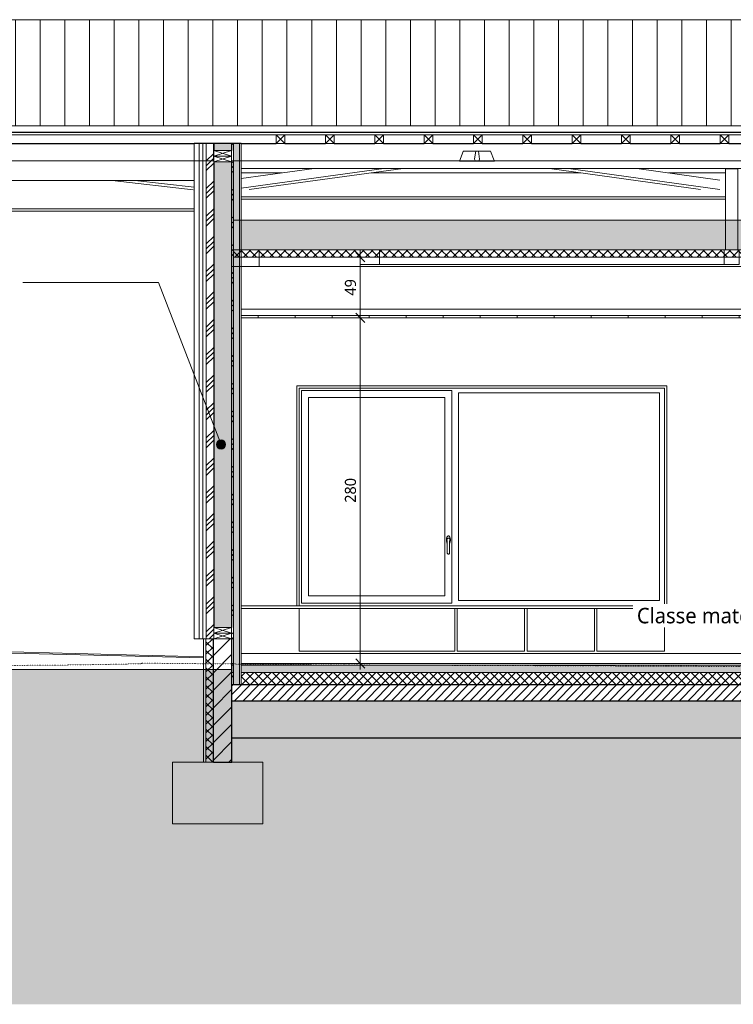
# Model space of a CAD drawing. Header units: millimetres. Extents: x -14541 to 215560, y -3285 to 6136.
# Tile 13 of 50: x 58708 to 64493, y -2762 to 5216. Entities that reach past the tile are written whole.
import ezdxf

# ---------------------------------------------------------------- set-up
doc = ezdxf.new("R2010")
doc.units = ezdxf.units.MM
doc.linetypes.add('A-pointilles', pattern=[0.53, 0, -0.53])
for name, color, linetype, lineweight in [('A-ANNO-DIMS', 211, 'Continuous', 9), ('A-ANNO-DIMS-50', 211, 'Continuous', 9), ('A-AREA-IDEN', 2, 'Continuous', 9), ('A-CLNG', 13, 'Continuous', 13), ('A-CLNG-FNSH', 13, 'Continuous', 13), ('A-CLNG-PATT', 13, 'Continuous', 13), ('A-DETL-GENF', 92, 'Continuous', 13), ('A-FLOR', 192, 'Continuous', 13), ('A-FLOR-FNSH', 192, 'Continuous', 13), ('A-FLOR-MCUT', 51, 'Continuous', 13), ('A-FLOR-PATT', 8, 'Continuous', 13), ('A-GLAZ', 151, 'Continuous', 13), ('A-ROOF', 132, 'Continuous', 13), ('A-ROOF-FNSH', 132, 'Continuous', 13), ('A-ROOF-PATT', 132, 'Continuous', 13), ('A-WALL', 113, 'Continuous', 13), ('A-WALL-FNSH', 113, 'Continuous', 13), ('A-WALL-PATT', 111, 'Continuous', 13), ('C-TOPO-FNSH', 192, 'A-pointilles', 13), ('C-TOPO-MCUT', 51, 'Continuous', 25), ('C-TOPO-PATT', 8, 'Continuous', 100), ('C-TOPO-SDVS', 7, 'Continuous', 13), ('G-ANNO-TEXT', 231, 'Continuous', 9), ('I-WALL', 2, 'Continuous', 13), ('S-BEAM', 12, 'Continuous', 13), ('S-FNDN', 32, 'Continuous', 13)]:
    doc.layers.add(name, color=color, linetype=linetype, lineweight=lineweight)
doc.styles.add('Trebuchet MS', font='trebuc.ttf', dxfattribs={"height": 90})
doc.styles.add('Trebuchet MS_1', font='trebuc.ttf', dxfattribs={"height": 125})
doc.dimstyles.new('Cotes100e_Intérieur', dxfattribs={"dimscale": 304.8, "dimtxt": 92.785582, "dimasz": 0.246063, "dimexe": 0.164042, "dimexo": 0.0625, "dimgap": 0.032808, "dimtad": 1, "dimdec": 0, "dimlfac": 0.1, "dimzin": 0, "dimdsep": 46, "dimtxsty": 'Trebuchet MS', "dimblk1": 'OBLIQUE', "dimblk2": 'OBLIQUE', "dimsah": 1, "dimcen": 0.09, "dimdle": 0.164042, "dimazin": 0, "dimtfac": 1, "dimtdec": 4, "dimtix": 1, "dimtmove": 0, "dimatfit": 3, "dimfxl": 0.164042, "dimfxlon": 1, "dimtvp": 1, "dimtolj": 1, "dimtzin": 0, "dimarcsym": 2})
pattern_1 = [(45, (61840.74, 3183.11), (-112.253, 112.253), []), (45, (61880.43, 3183.11), (0, 224.5064), []), (45, (61801.05, 3183.11), (0, 224.5064), [])]
pattern_2 = [(315, (60122.637, 2635.77), (177.7999, -88.8996), [15.715, -110.008]), (315, (60200.424, 2602.43), (177.7999, -88.8996), [15.715, -110.008]), (315, (60122.637, 2591.32), (177.7999, -88.8996), [15.715, -110.008]), (315, (60200.424, 2557.98), (177.7999, -88.8996), [15.715, -110.008]), (341.565, (60133.75, 2624.657), (355.59962, -88.89985), [35.141, -245.986]), (341.565, (60167.087, 2613.545), (355.59962, -88.89985), [35.141, -245.986]), (341.565, (60133.75, 2580.207), (355.59962, -88.89985), [35.141, -245.986]), (341.565, (60167.087, 2569.095), (355.59962, -88.89985), [35.141, -245.986]), (45, (60200.424, 2624.66), (-177.7999, -88.8996), [15.715, -110.008]), (45, (60122.637, 2591.32), (-177.7999, -88.8996), [15.715, -110.008]), (45, (60200.424, 2580.21), (-177.7999, -88.8996), [15.715, -110.008]), (45, (60122.637, 2546.87), (-177.7999, -88.8996), [15.715, -110.008]), (18.435, (60167.087, 2613.545), (-355.59962, -88.89985), [35.141, -245.986]), (18.435, (60133.75, 2602.432), (-355.59962, -88.89985), [35.141, -245.986]), (18.435, (60167.087, 2569.095), (-355.59962, -88.89985), [35.141, -245.986]), (18.435, (60133.75, 2557.983), (-355.59962, -88.89985), [35.141, -245.986])]

# ---------------------------------------------------------------- blocks, each defined once
blk = doc.blocks.new('Family - IfcBeam - CVT-251690-COUPE BB_50')
at = {"layer": 'S-BEAM', "color": 10, "lineweight": 18}
for p, q in [((-3255.2, 3351.5), (-3295.4, 3351.5)), ((-3295.4, 3351.5), (-3295.4, 3262)), ((-3140.1, 3351.5), (-3255.2, 3351.5)), ((-3140.1, 3319), (-3140.1, 3351.5)), ((-3140.1, 3231.5), (-3140.1, 3319)), ((-3295.4, 3262), (-3295.4, 3231.5)), ((-3295.4, 3231.5), (-3181.4, 3231.5)), ((-3181.4, 3231.5), (-3140.1, 3231.5)), ((-345.2, 3231.5), (-3140.1, 3231.5))]:
    blk.add_line(p, q, dxfattribs=at)
blk = doc.blocks.new('Family - IfcBeam - CVT-251730-COUPE BB_50')
at = {"layer": 'S-BEAM', "color": 10, "lineweight": 18}
blk.add_line((3532.6, 3216.5), (-4114.1, 3216.5), dxfattribs=at)
blk = doc.blocks.new('Family - IfcPlate - PLAT-251758-COUPE BB_50')
at = {"layer": 'S-BEAM', "color": 10, "lineweight": 18}
for p, q in [((-335.2, 4006.8), (-335.2, 4010.3)), ((-263.6, 4006.8), (-335.2, 4006.8)), ((-335.2, 4006.8), (-335.2, 3671.8)), ((-235.2, 4006.8), (-263.6, 4006.8)), ((-235.2, 4010.3), (-235.2, 4006.8)), ((-235.2, 3780.8), (-235.2, 4006.8)), ((-235.2, 3351.5), (-235.2, 3780.8)), ((-335.2, 3671.8), (-335.2, 3621.4)), ((-335.2, 3621.4), (-335.2, 3351.5)), ((-335.2, 3351.5), (-320.8, 3351.5)), ((-320.8, 3351.5), (-235.2, 3351.5))]:
    blk.add_line(p, q, dxfattribs=at)
blk = doc.blocks.new('Family - IfcBeam - ENTRETOISE-252036-COUPE BB_50')
at = {"layer": 'S-BEAM', "color": 10, "lineweight": 18}
for p, q in [((-2359.8, 4150.7), (-2361.8, 4136.4)), ((-2245.8, 4150.7), (-2359.8, 4150.7)), ((-2239.1, 4150.7), (-2245.8, 4150.7)), ((-2209.1, 4073.5), (-2239.1, 4150.7)), ((-2361.8, 4136.4), (-2369, 4085.2)), ((-2369, 4085.2), (-2362.5, 4068.5)), ((-2207.2, 4068.5), (-2209.1, 4073.5)), ((-2362.5, 4068.5), (-2361.9, 4068.5)), ((-2361.9, 4068.5), (-2207.2, 4068.5))]:
    blk.add_line(p, q, dxfattribs=at)
blk = doc.blocks.new('Family - IfcBeam - ENTRETOISE-252104-COUPE BB_50')
at = {"layer": 'S-BEAM', "color": 10, "lineweight": 18}
for p, q in [((-2459.5, 4150.7), (-2461, 4146.9)), ((-2337.2, 4150.7), (-2459.5, 4150.7)), ((-2328.1, 4084.5), (-2337.2, 4150.7)), ((-2461, 4146.9), (-2492.1, 4068.5)), ((-2334.4, 4068.5), (-2334.3, 4068.7)), ((-2334.3, 4068.7), (-2328.1, 4084.5)), ((-2492.1, 4068.5), (-2482.9, 4068.5)), ((-2482.9, 4068.5), (-2334.4, 4068.5))]:
    blk.add_line(p, q, dxfattribs=at)
blk = doc.blocks.new('Family - IfcBeam - ENTRETOISE-252148-COUPE BB_50')
at = {"layer": 'S-BEAM', "color": 10, "lineweight": 18}
for p, q in [((-1762.4, 4010.3), (-537.2, 3838.4)), ((-1607.1, 4010.3), (-381.9, 3838.4)), ((-1052.6, 4010.3), (-381.9, 3916.2))]:
    blk.add_line(p, q, dxfattribs=at)
blk = doc.blocks.new('Family - IfcBeam - CVT-252300-COUPE BB_50')
at = {"layer": 'S-BEAM', "color": 10, "lineweight": 18}
for p, q in [((-329.2, 3351.5), (-345.2, 3351.5)), ((-345.2, 3351.5), (-345.2, 3247.5)), ((-225.2, 3351.5), (-329.2, 3351.5)), ((-225.2, 3335.5), (-225.2, 3351.5)), ((-225.2, 3231.5), (-225.2, 3335.5)), ((-345.2, 3247.5), (-345.2, 3231.5)), ((-345.2, 3231.5), (-241.2, 3231.5)), ((-241.2, 3231.5), (-225.2, 3231.5))]:
    blk.add_line(p, q, dxfattribs=at)
blk = doc.blocks.new('Family - IfcBeam - ENTRETOISE-252328-COUPE BB_50')
at = {"layer": 'S-BEAM', "color": 10, "lineweight": 18}
for p, q in [((-4261, 3929.1), (-3670.4, 4010.3)), ((-4261, 3851.3), (-3104.5, 4010.3)), ((-4197.2, 3838.4), (-2946.9, 4010.3))]:
    blk.add_line(p, q, dxfattribs=at)
blk = doc.blocks.new('Family - IfcBeam - CVT-252382-COUPE BB_50')
at = {"layer": 'S-BEAM', "color": 10, "lineweight": 18}
for p, q in [((-5307.2, 3913), (-4651.3, 3838.3)), ((-5123.7, 3913), (-4642, 3858.2))]:
    blk.add_line(p, q, dxfattribs=at)
blk = doc.blocks.new('Family - IfcBeam - PANNE-252386-COUPE BB_50')
at = {"layer": 'S-BEAM', "color": 10, "lineweight": 18}
for p, q in [((-3978.1, 4212.4), (-4484.1, 4212.4)), ((-4484.1, 4212.4), (-4484.1, 4157.4)), ((-4484.1, 4157.4), (-4484.1, 4071.4)), ((-3578.1, 4212.4), (-3908.1, 4212.4)), ((-3178.1, 4212.4), (-3508.1, 4212.4)), ((-2778.1, 4212.4), (-3108.1, 4212.4)), ((-2378.1, 4212.4), (-2708.1, 4212.4)), ((-1978.1, 4212.4), (-2308.1, 4212.4)), ((-1578.1, 4212.4), (-1908.1, 4212.4)), ((-1178.1, 4212.4), (-1508.1, 4212.4)), ((-778.1, 4212.4), (-1108.1, 4212.4)), ((-378.1, 4212.4), (-708.1, 4212.4)), ((21.9, 4212.4), (-308.1, 4212.4)), ((-4339, 4071.4), (4645.3, 4071.5)), ((8844.6, 4010.3), (-4261, 4010.3))]:
    blk.add_line(p, q, dxfattribs=at)
blk = doc.blocks.new('Family - IfcBeam - PANNE-252486-COUPE BB_50')
at = {"layer": 'S-BEAM', "color": 10, "lineweight": 18}
for p, q in [((-4642, 3682.8), (-11422.1, 3682.8)), ((-4642, 3665.3), (-11422.1, 3665.3))]:
    blk.add_line(p, q, dxfattribs=at)
blk = doc.blocks.new('Family - IfcBeam - CVT-252500-COUPE BB_50')
at = {"layer": 'S-BEAM', "color": 10, "lineweight": 18}
for p, q in [((-4309.1, 3351.5), (-4339.1, 3351.5)), ((-4339.1, 3351.5), (-4339.1, 3234.4)), ((-4114.1, 3351.5), (-4309.1, 3351.5)), ((-4114.1, 3333.5), (-4114.1, 3351.5)), ((-4114.1, 3216.5), (-4114.1, 3333.5)), ((-4339.1, 3234.4), (-4339.1, 3216.5)), ((-4339.1, 3216.5), (-4144, 3216.5)), ((-4144, 3216.5), (-4114.1, 3216.5))]:
    blk.add_line(p, q, dxfattribs=at)
blk = doc.blocks.new('Family - IfcBeam - PANNE-252568-COUPE BB_50')
at = {"layer": 'S-BEAM', "color": 10, "lineweight": 18}
for p, q in [((-4261, 3974.5), (-3930.4, 3974.5)), ((-3207, 3974.5), (-1507.5, 3974.5)), ((-797.7, 3974.5), (-335.2, 3974.5)), ((-335.2, 3780.1), (-4261, 3780.1)), ((-335.2, 3762.5), (-4261, 3762.5))]:
    blk.add_line(p, q, dxfattribs=at)
blk = doc.blocks.new('Family - IfcBeam - PANNE-252616-COUPE BB_50')
at = {"layer": 'S-BEAM', "color": 10, "lineweight": 18}
for p, q in [((-11692.1, 4212.4), (-11692.1, 4222.3)), ((-7648.3, 4212.4), (-11692.1, 4212.4)), ((-11692.1, 4212.4), (-11692.1, 4143.3)), ((-4484.1, 4212.4), (-7648.3, 4212.4)), ((-4484.1, 4071.4), (-4484.1, 4212.4)), ((-11692.1, 4143.3), (-11692.1, 4071.4)), ((-11692.1, 4071.4), (-8396.8, 4071.4)), ((-11692.1, 3913), (-11692.1, 4071.4)), ((-8396.8, 4071.4), (-4484.1, 4071.4)), ((-4642, 3913), (-11692.1, 3913))]:
    blk.add_line(p, q, dxfattribs=at)
blk = doc.blocks.new('GROUPE SCOLAIRE ST JULIEN - PRO - Ind A_importrevit_ifc-2-COUPE BB_50')
at = {"layer": 'S-BEAM', "color": 10, "lineweight": 18}
for name in ['Family - IfcBeam - PANNE-252616-COUPE BB_50', 'Family - IfcBeam - PANNE-252386-COUPE BB_50', 'Family - IfcBeam - ENTRETOISE-252104-COUPE BB_50', 'Family - IfcBeam - ENTRETOISE-252036-COUPE BB_50', 'Family - IfcBeam - ENTRETOISE-252328-COUPE BB_50', 'Family - IfcBeam - ENTRETOISE-252148-COUPE BB_50', 'Family - IfcPlate - PLAT-251758-COUPE BB_50', 'Family - IfcBeam - CVT-252382-COUPE BB_50', 'Family - IfcBeam - PANNE-252568-COUPE BB_50', 'Family - IfcBeam - PANNE-252486-COUPE BB_50', 'Family - IfcBeam - CVT-252500-COUPE BB_50', 'Family - IfcBeam - CVT-251690-COUPE BB_50', 'Family - IfcBeam - CVT-252300-COUPE BB_50', 'Family - IfcBeam - CVT-251730-COUPE BB_50']:
    blk.add_blockref(name, (0, 0), dxfattribs=at)
blk = doc.blocks.new('Menuiserie Alu - 1V _ 1fixe - 300x180cm - Bavettes Alu-8180667-COUPE BB_50')
at = {"layer": 'A-GLAZ', "color": 30}
for p, q in [((13614, 489), (13614, 2211)), ((13614, 2211), (14833.5, 2211)), ((14833.5, 2211), (14833.5, 489)), ((14886.5, 509), (14886.5, 2191)), ((14886.5, 2191), (16516, 2191)), ((16516, 2191), (16516, 509)), ((13672, 2153), (13672, 547)), ((14775.5, 2153), (13672, 2153)), ((14775.5, 547), (14775.5, 2153)), ((14792.4, 1000.1), (14792.5, 1001.1)), ((14792.6, 996.6), (14792.5, 997.7)), ((14795, 990.2), (14795, 895)), ((14798.1, 1011.8), (14798.8, 1012.4)), ((14811.2, 1012.4), (14811.9, 1011.8)), ((14815, 895), (14815, 990.2)), ((14817.5, 997.7), (14817.4, 996.6)), ((14817.5, 1001.1), (14817.5, 1000.1)), ((14833.5, 489), (13614, 489)), ((13672, 547), (14775.5, 547)), ((16516, 509), (14886.5, 509))]:
    blk.add_line(p, q, dxfattribs=at)
at = {"layer": 'A-GLAZ', "color": 30, "flags": 128}
for points in [[(14805, 1033), (14802.4, 1032.5), (14799.8, 1031.2), (14797.4, 1029), (14795.2, 1026), (14793.2, 1022.4), (14791.6, 1018), (14790.3, 1013.3), (14789.5, 1008.1), (14789.1, 1002.7), (14789.1, 997.3), (14789.5, 991.9), (14790.3, 986.7), (14791.6, 982), (14793.2, 977.6), (14795, 974.3)], [(14792.7, 1002.5), (14792.4, 999.3), (14792.7, 996.1), (14793.6, 993), (14795, 990.2)], [(14799.9, 1013), (14800.7, 1013.4), (14803.5, 1014.2), (14804.7, 1014.3)], [(14815, 974.3), (14816.8, 977.6), (14818.4, 982), (14819.7, 986.7), (14820.5, 991.9), (14820.9, 997.3), (14820.9, 1002.7), (14820.5, 1008.1), (14819.7, 1013.3), (14818.4, 1018), (14816.8, 1022.4), (14814.8, 1026), (14812.6, 1029), (14810.2, 1031.2), (14807.6, 1032.5), (14805, 1033)], [(14805.5, 1014.3), (14806.5, 1014.2), (14809.3, 1013.4), (14810.1, 1013)], [(14815, 990.2), (14816.4, 993), (14817.3, 996.1), (14817.6, 999.3), (14817.3, 1002.5)], [(14806.8, 885.2), (14805, 885), (14803.2, 885.2), (14801.4, 885.7), (14799.8, 886.5), (14798.4, 887.5), (14797.1, 888.9), (14796.1, 890.4), (14795.4, 892.1)], [(14814.6, 892.1), (14813.9, 890.4), (14812.9, 888.9), (14811.6, 887.5), (14810.2, 886.5), (14808.6, 885.7), (14807.9, 885.5)]]:
    blk.add_lwpolyline(points, dxfattribs=at)
at = {"layer": 'A-GLAZ', "color": 30}
for start, end in [(180, 236.20422), (303.79578, 0)]:
    blk.add_arc((14805, 895), 10, start, end, dxfattribs=at)
for points, knots in [([(14794.4, 1007.4), (14794.4, 1007.4), (14794.3, 1007.2), (14794.1, 1006.9), (14794, 1006.7), (14794, 1006.5), (14793.9, 1006.3), (14793.8, 1006.1), (14793.7, 1005.9), (14793.6, 1005.7), (14793.5, 1005.5), (14793.4, 1005.2), (14793.3, 1004.7), (14793.1, 1004.2), (14792.9, 1003.5), (14792.8, 1002.9), (14792.7, 1002.5)], [0, 0, 0, 0, 0.166667, 0.25, 0.291667, 0.333333, 0.375, 0.416667, 0.458333, 0.5, 0.541667, 0.583333, 0.666667, 0.75, 0.833333, 1, 1, 1, 1]), ([(14815.6, 1007.4), (14815.3, 1008), (14814.8, 1008.8), (14814.1, 1009.7), (14813.7, 1010.2), (14813.3, 1010.5), (14813, 1010.9), (14812.8, 1011.1), (14812.6, 1011.3), (14812.2, 1011.6), (14811.8, 1012), (14811.4, 1012.4), (14810.9, 1012.6), (14810.6, 1012.8), (14810.4, 1012.9), (14810.1, 1013), (14809.8, 1013.1), (14809.3, 1013.3), (14808.6, 1013.6), (14807.7, 1013.9), (14806.7, 1014.1), (14805.9, 1014.3), (14805.4, 1014.3), (14805.1, 1014.3), (14804.7, 1014.3), (14804.3, 1014.3), (14803.4, 1014.1), (14802.4, 1013.9), (14801.5, 1013.6), (14800.8, 1013.3), (14800.3, 1013.1), (14799.9, 1013), (14799.6, 1012.9), (14799.4, 1012.8), (14799.1, 1012.6), (14798.7, 1012.4), (14798.2, 1012), (14797.8, 1011.6), (14797.5, 1011.4), (14797.3, 1011.2), (14797.2, 1011.1), (14797.1, 1011), (14796.9, 1010.8), (14796.7, 1010.6), (14796.3, 1010.2), (14795.9, 1009.7), (14795.5, 1009.1), (14794.9, 1008.3), (14794.6, 1007.7), (14794.4, 1007.4)], [0, 0, 0, 0, 0.125, 0.15625, 0.1875, 0.21875, 0.234375, 0.25, 0.265625, 0.28125, 0.3125, 0.34375, 0.359375, 0.367188, 0.375, 0.382812, 0.390625, 0.40625, 0.421875, 0.4375, 0.46875, 0.484375, 0.492188, 0.5, 0.507812, 0.515625, 0.53125, 0.5625, 0.578125, 0.59375, 0.609375, 0.617188, 0.625, 0.632812, 0.640625, 0.65625, 0.6875, 0.71875, 0.734375, 0.742188, 0.75, 0.757812, 0.765625, 0.78125, 0.8125, 0.84375, 0.875, 0.9375, 1, 1, 1, 1]), ([(14817.3, 1002.5), (14817.2, 1002.9), (14817.1, 1003.5), (14816.9, 1004.2), (14816.7, 1004.7), (14816.6, 1005), (14816.5, 1005.2), (14816.5, 1005.5), (14816.4, 1005.7), (14816.3, 1005.9), (14816.2, 1006.1), (14816.1, 1006.3), (14816, 1006.5), (14816, 1006.7), (14815.9, 1006.9), (14815.7, 1007.2), (14815.6, 1007.4), (14815.6, 1007.4)], [0, 0, 0, 0, 0.166667, 0.25, 0.333333, 0.375, 0.416667, 0.458333, 0.5, 0.541667, 0.583333, 0.625, 0.666667, 0.708333, 0.75, 0.833333, 1, 1, 1, 1]), ([(14799.4, 886.7), (14799.9, 886.4), (14800.5, 886.1), (14801.4, 885.7), (14802, 885.5), (14802.4, 885.4), (14802.8, 885.3), (14803.2, 885.2), (14803.5, 885.1), (14803.9, 885.1), (14804.4, 885), (14805, 885), (14805.6, 885), (14806.1, 885.1), (14806.5, 885.1), (14806.8, 885.2), (14807.2, 885.3), (14807.6, 885.4), (14808, 885.5), (14808.6, 885.7), (14809.5, 886.1), (14810.1, 886.4), (14810.6, 886.7)], [0, 0, 0, 0, 0.125, 0.1875, 0.25, 0.28125, 0.3125, 0.34375, 0.375, 0.40625, 0.4375, 0.5, 0.5625, 0.59375, 0.625, 0.65625, 0.6875, 0.71875, 0.75, 0.8125, 0.875, 1, 1, 1, 1])]:
    blk.add_open_spline(points, degree=3, knots=knots, dxfattribs=at)
for points in [[(14795.4, 892.1), (14795.3, 892.6), (14795.1, 893.5), (14795, 894.5), (14795, 895)], [(14815, 895), (14815, 894.5), (14814.9, 893.5), (14814.7, 892.6), (14814.6, 892.1)]]:
    blk.add_open_spline(points, degree=3, dxfattribs=at)
blk = doc.blocks.new('STR_RECTANGLE - Croix 45x145-7696953-COUPE BB_50')
at = {"layer": 'A-DETL-GENF'}
for p, q in [((-4484, 245), (-4484, 200)), ((-4484, 200), (-4484, 245)), ((-4484, 200), (-4339, 245)), ((-4339, 200), (-4484, 245)), ((-4339, 200), (-4339, 245)), ((-4339, 245), (-4339, 200)), ((-4484, 200), (-4339, 200)), ((-4339, 200), (-4484, 200))]:
    blk.add_line(p, q, dxfattribs=at)
blk = doc.blocks.new('STR_RECTANGLE - Croix 45x145-V12-COUPE BB_50')
at = {"layer": 'A-DETL-GENF'}
for p, q in [((-4484, 290), (-4484, 245)), ((-4339, 290), (-4484, 290)), ((-4484, 245), (-4484, 290)), ((-4484, 290), (-4339, 290)), ((-4484, 245), (-4339, 290)), ((-4339, 245), (-4484, 290)), ((-4484, 245), (-4339, 245)), ((-4339, 245), (-4484, 245)), ((-4339, 245), (-4339, 290)), ((-4339, 290), (-4339, 245))]:
    blk.add_line(p, q, dxfattribs=at)
blk = doc.blocks.new('Répétition de détail - Croix 70x70-8055932-COUPE BB_50')
at = {"layer": 'A-DETL-GENF'}
for p, q in [((-3908.1, 4281.5), (-3978.1, 4281.5)), ((-3978.1, 4281.5), (-3978.1, 4211.5)), ((-3978.1, 4281.5), (-3908.1, 4281.5)), ((-3978.1, 4211.5), (-3978.1, 4281.5)), ((-3908.1, 4211.5), (-3978.1, 4281.5)), ((-3908.1, 4281.5), (-3978.1, 4211.5)), ((-3908.1, 4211.5), (-3908.1, 4281.5)), ((-3908.1, 4281.5), (-3908.1, 4211.5)), ((-3508.1, 4281.5), (-3578.1, 4281.5)), ((-3578.1, 4281.5), (-3578.1, 4211.5)), ((-3578.1, 4281.5), (-3508.1, 4281.5)), ((-3578.1, 4211.5), (-3578.1, 4281.5)), ((-3508.1, 4211.5), (-3578.1, 4281.5)), ((-3508.1, 4281.5), (-3578.1, 4211.5)), ((-3508.1, 4211.5), (-3508.1, 4281.5)), ((-3508.1, 4281.5), (-3508.1, 4211.5)), ((-3108.1, 4281.5), (-3178.1, 4281.5)), ((-3178.1, 4281.5), (-3178.1, 4211.5)), ((-3178.1, 4281.5), (-3108.1, 4281.5)), ((-3178.1, 4211.5), (-3178.1, 4281.5)), ((-3108.1, 4211.5), (-3178.1, 4281.5)), ((-3108.1, 4281.5), (-3178.1, 4211.5)), ((-3108.1, 4211.5), (-3108.1, 4281.5)), ((-3108.1, 4281.5), (-3108.1, 4211.5)), ((-2708.1, 4281.5), (-2778.1, 4281.5)), ((-2778.1, 4281.5), (-2778.1, 4211.5)), ((-2778.1, 4281.5), (-2708.1, 4281.5)), ((-2778.1, 4211.5), (-2778.1, 4281.5)), ((-2708.1, 4211.5), (-2778.1, 4281.5)), ((-2708.1, 4281.5), (-2778.1, 4211.5)), ((-2708.1, 4211.5), (-2708.1, 4281.5)), ((-2708.1, 4281.5), (-2708.1, 4211.5)), ((-2308.1, 4281.5), (-2378.1, 4281.5)), ((-2378.1, 4281.5), (-2378.1, 4211.5)), ((-2378.1, 4281.5), (-2308.1, 4281.5)), ((-2378.1, 4211.5), (-2378.1, 4281.5)), ((-2308.1, 4211.5), (-2378.1, 4281.5)), ((-2308.1, 4281.5), (-2378.1, 4211.5)), ((-2308.1, 4211.5), (-2308.1, 4281.5)), ((-2308.1, 4281.5), (-2308.1, 4211.5)), ((-1908.1, 4281.5), (-1978.1, 4281.5)), ((-1978.1, 4281.5), (-1978.1, 4211.5)), ((-1978.1, 4281.5), (-1908.1, 4281.5)), ((-1978.1, 4211.5), (-1978.1, 4281.5)), ((-1908.1, 4211.5), (-1978.1, 4281.5)), ((-1908.1, 4281.5), (-1978.1, 4211.5)), ((-1908.1, 4211.5), (-1908.1, 4281.5)), ((-1908.1, 4281.5), (-1908.1, 4211.5)), ((-1508.1, 4281.5), (-1578.1, 4281.5)), ((-1578.1, 4281.5), (-1578.1, 4211.5)), ((-1578.1, 4281.5), (-1508.1, 4281.5)), ((-1578.1, 4211.5), (-1578.1, 4281.5)), ((-1508.1, 4211.5), (-1578.1, 4281.5)), ((-1508.1, 4281.5), (-1578.1, 4211.5)), ((-1508.1, 4211.5), (-1508.1, 4281.5)), ((-1508.1, 4281.5), (-1508.1, 4211.5)), ((-1108.1, 4281.5), (-1178.1, 4281.5)), ((-1178.1, 4281.5), (-1178.1, 4211.5)), ((-1178.1, 4281.5), (-1108.1, 4281.5)), ((-1178.1, 4211.5), (-1178.1, 4281.5)), ((-1108.1, 4211.5), (-1178.1, 4281.5)), ((-1108.1, 4281.5), (-1178.1, 4211.5)), ((-1108.1, 4211.5), (-1108.1, 4281.5)), ((-1108.1, 4281.5), (-1108.1, 4211.5)), ((-708.1, 4281.5), (-778.1, 4281.5)), ((-778.1, 4281.5), (-778.1, 4211.5)), ((-778.1, 4281.5), (-708.1, 4281.5)), ((-778.1, 4211.5), (-778.1, 4281.5)), ((-708.1, 4211.5), (-778.1, 4281.5)), ((-708.1, 4281.5), (-778.1, 4211.5)), ((-708.1, 4211.5), (-708.1, 4281.5)), ((-708.1, 4281.5), (-708.1, 4211.5)), ((-308.1, 4281.5), (-378.1, 4281.5)), ((-378.1, 4281.5), (-378.1, 4211.5)), ((-378.1, 4281.5), (-308.1, 4281.5)), ((-378.1, 4211.5), (-378.1, 4281.5)), ((-308.1, 4211.5), (-378.1, 4281.5)), ((-308.1, 4281.5), (-378.1, 4211.5)), ((-308.1, 4211.5), (-308.1, 4281.5)), ((-308.1, 4281.5), (-308.1, 4211.5)), ((-3978.1, 4211.5), (-3908.1, 4211.5)), ((-3908.1, 4211.5), (-3978.1, 4211.5)), ((-3578.1, 4211.5), (-3508.1, 4211.5)), ((-3508.1, 4211.5), (-3578.1, 4211.5)), ((-3178.1, 4211.5), (-3108.1, 4211.5)), ((-3108.1, 4211.5), (-3178.1, 4211.5)), ((-2778.1, 4211.5), (-2708.1, 4211.5)), ((-2708.1, 4211.5), (-2778.1, 4211.5)), ((-2378.1, 4211.5), (-2308.1, 4211.5)), ((-2308.1, 4211.5), (-2378.1, 4211.5)), ((-1978.1, 4211.5), (-1908.1, 4211.5)), ((-1908.1, 4211.5), (-1978.1, 4211.5)), ((-1578.1, 4211.5), (-1508.1, 4211.5)), ((-1508.1, 4211.5), (-1578.1, 4211.5)), ((-1178.1, 4211.5), (-1108.1, 4211.5)), ((-1108.1, 4211.5), (-1178.1, 4211.5)), ((-778.1, 4211.5), (-708.1, 4211.5)), ((-708.1, 4211.5), (-778.1, 4211.5)), ((-378.1, 4211.5), (-308.1, 4211.5)), ((-308.1, 4211.5), (-378.1, 4211.5))]:
    blk.add_line(p, q, dxfattribs=at)
blk = doc.blocks.new('DIMBLOCK6-COUPE BB_50')
at = {"layer": 'A-ANNO-DIMS-50'}
for p, q in [((61469.3, 2800), (61419.3, 2800)), ((61469.3, 2800), (61431.8, 2837.5)), ((61469.3, 2850), (61469.3, -50)), ((61469.3, 2800), (61506.8, 2762.5)), ((61469.3, 2800), (61519.3, 2800)), ((61469.3, 0), (61419.3, 0)), ((61469.3, 0), (61431.8, 37.5)), ((61469.3, 0), (61506.8, -37.5)), ((61469.3, 0), (61519.3, 0))]:
    blk.add_line(p, q, dxfattribs=at)
at = {"layer": 'A-ANNO-DIMS-50', "color": 0, "insert": (61344.1, 1300.9), "char_height": 90, "width": 237.783, "attachment_point": 1, "rotation": 90, "line_spacing_factor": 1.048425, "style": 'Trebuchet MS'}
blk.add_mtext('280', dxfattribs=at)
blk = doc.blocks.new('_Oblique')
at = {"color": 0, "linetype": 'ByBlock', "lineweight": -2}
blk.add_line((-0.5, -0.5), (0.5, 0.5), dxfattribs=at)
blk = doc.blocks.new('DIMBLOCK9-COUPE BB_50')
at = {"layer": 'A-ANNO-DIMS-50'}
for p, q in [((61469.3, 3291.5), (61419.3, 3291.5)), ((61469.3, 3291.5), (61431.8, 3329)), ((61469.3, 3341.5), (61469.3, 2750)), ((61469.3, 3291.5), (61506.8, 3254)), ((61469.3, 3291.5), (61519.3, 3291.5)), ((61469.3, 2800), (61419.3, 2800)), ((61469.3, 2800), (61431.8, 2837.5)), ((61469.3, 2800), (61506.8, 2762.5)), ((61469.3, 2800), (61519.3, 2800))]:
    blk.add_line(p, q, dxfattribs=at)
at = {"layer": 'A-ANNO-DIMS-50', "color": 0, "insert": (61344.1, 2979.7), "char_height": 90, "width": 158.522, "attachment_point": 1, "rotation": 90, "line_spacing_factor": 1.048425, "style": 'Trebuchet MS'}
blk.add_mtext('49', dxfattribs=at)

msp = doc.modelspace()

# ---------------------------------------------------------------- hatches: boundary and pattern name
at = {"layer": 'A-CLNG-PATT'}
h = msp.add_hatch(dxfattribs=at)
h.set_pattern_fill('FP_17', color=30, angle=-225, style=0, pattern_type=2)
h.set_pattern_definition([(225, (73479.73, 3591.475), (-88.8996, -177.79988), [15.715, -110.008]), (225, (73446.395, 3513.69), (-88.8996, -177.79988), [15.715, -110.008]), (225, (73435.28, 3591.475), (-88.8996, -177.79988), [15.715, -110.008]), (225, (73401.944, 3513.69), (-88.8996, -177.79988), [15.715, -110.008]), (251.565, (73468.62, 3580.362), (-88.89985, -355.599625), [35.141, -245.986]), (251.565, (73457.507, 3547.025), (-88.89985, -355.599625), [35.141, -245.986]), (251.565, (73424.17, 3580.362), (-88.89985, -355.599625), [35.141, -245.986]), (251.565, (73413.057, 3547.025), (-88.89985, -355.599625), [35.141, -245.986]), (315, (73468.62, 3513.69), (-88.8996, 177.79988), [15.715, -110.008]), (315, (73435.28, 3591.475), (-88.8996, 177.79988), [15.715, -110.008]), (315, (73424.17, 3513.69), (-88.8996, 177.79988), [15.715, -110.008]), (315, (73390.83, 3591.475), (-88.8996, 177.79988), [15.715, -110.008]), (288.435, (73457.507, 3547.025), (-88.89985, 355.599625), [35.141, -245.986]), (288.435, (73446.394, 3580.362), (-88.89985, 355.599625), [35.141, -245.986]), (288.435, (73413.057, 3547.025), (-88.89985, 355.599625), [35.141, -245.986]), (288.435, (73401.944, 3580.362), (-88.89985, 355.599625), [35.141, -245.986])])
h.paths.add_polyline_path([(73913, 3351.5), (86518.8, 3351.5), (86518.8, 3591.5), (60440.6, 3591.5), (60440.6, 3351.5), (73682.9, 3351.5)])
h = msp.add_hatch(dxfattribs=at)
h.set_pattern_fill('FP_16', color=30, angle=-225, style=0, pattern_type=2)
h.set_pattern_definition([(225, (73479.73, 3591.475), (35.35534, -35.35534), []), (315, (73479.73, 3591.475), (35.35534, 35.35534), [])])
h.paths.add_polyline_path([(60440.6, 3291.5), (68753.7, 3291.5), (68753.7, 3351.5), (60440.6, 3351.5)])
h.paths.add_polyline_path([(86518.8, 3291.5), (86518.8, 3351.5), (81849.6, 3351.5), (81849.6, 3291.5), (86450.3, 3291.5)])
h.paths.add_polyline_path([(68833.7, 3291.5), (73457.3, 3291.5), (73457.3, 3351.5), (68815.7, 3351.5), (68815.7, 3291.5)])
h.paths.add_polyline_path([(81787.6, 3291.5), (81787.6, 3351.5), (73519.3, 3351.5), (73519.3, 3291.5), (81769.6, 3291.5)])
h = msp.add_hatch(dxfattribs=at)
h.set_pattern_fill('FP_25', color=30, style=0, pattern_type=2)
h.set_pattern_definition([(90, (61840.74, 3183.1), (-300, 2e-14), [])])
h.paths.add_polyline_path([(68622, 2800), (68735.7, 2800), (68735.7, 2820), (60503.6, 2820), (60503.6, 2800), (67701.8, 2800)])
at = {"layer": 'A-FLOR-PATT'}
h = msp.add_hatch(dxfattribs=at)
h.set_pattern_fill('FP_23', color=30, style=0, pattern_type=2)
h.set_pattern_definition([(0, (61840.74, 3183.113), (203.2, 50.8), [16.764, -135.636, 16.764, -135.636, -812.8]), (0, (61840.74, 3183.113), (203.2, 50.8), [-304.8, 16.764, -288.036, 16.764, -135.636, -355.6]), (0, (61840.74, 3183.113), (203.2, 50.8), [-762, 16.764, -84.836, 16.764, -237.236]), (120, (61916.94, 3208.513), (-145.59409, 150.57636), [16.764, -135.636, 16.764, -135.636, -812.8]), (120, (61916.94, 3208.513), (-145.59409, 150.57636), [-304.8, 16.764, -288.036, 16.764, -135.636, -355.6]), (120, (61916.94, 3208.513), (-145.59409, 150.57636), [-762, 16.764, -84.836, 16.764, -237.236]), (240, (61942.34, 3310.113), (-57.60591, -201.37636), [16.764, -135.636, 16.764, -135.636, -812.8]), (240, (61942.34, 3310.113), (-57.60591, -201.37636), [-304.8, 16.764, -288.036, 16.764, -135.636, -355.6]), (240, (61942.34, 3310.113), (-57.60591, -201.37636), [-762, 16.764, -84.836, 16.764, -237.236])])
h.paths.add_polyline_path([(73537.3, -75), (81769.6, -75), (81769.6, -15), (73537.3, -15)])
h.paths.add_polyline_path([(60428.1, -75), (60440.6, -75), (60440.6, -15), (60428.1, -15), (60428.1, -48.5)])
h.paths.add_polyline_path([(86531.3, -75), (86531.3, -15), (86518.8, -15), (86518.8, -75)])
h.paths.add_polyline_path([(86455.8, -75), (86455.8, -15), (81867.6, -15), (81867.6, -75), (86450.3, -75)])
h.paths.add_polyline_path([(60503.6, -75), (68735.7, -75), (68735.7, -15), (60503.6, -15)])
h.paths.add_polyline_path([(68833.7, -75), (73439.3, -75), (73439.3, -15), (68833.7, -15)])
h = msp.add_hatch(dxfattribs=at)
h.set_pattern_fill('FP_8', color=30, angle=-225, style=0, pattern_type=2)
h.set_pattern_definition([(225, (73479.73, 9e-13), (35.35534, -35.35534), []), (315, (73479.73, 9e-13), (35.35534, 35.35534), [])])
h.paths.add_polyline_path([(68833.7, -175), (73439.3, -175), (73439.3, -75), (68833.7, -75), (68833.7, -143.4)])
h.paths.add_polyline_path([(60428.1, -175), (68735.7, -175), (68735.7, -75), (60503.6, -75), (60503.6, -172.9), (60440.6, -172.9), (60440.6, -75), (60428.1, -75), (60428.1, -143.4)])
h.paths.add_polyline_path([(74603.1, -175), (81769.6, -175), (81769.6, -75), (73537.3, -75), (73537.3, -175), (74143, -175)])
h.paths.add_polyline_path([(86531.3, -175), (86531.3, -75), (86518.8, -75), (86518.8, -172.9), (86455.8, -172.9), (86455.8, -75), (81867.6, -75), (81867.6, -175), (86450.3, -175)])
h = msp.add_hatch(dxfattribs=at)
h.set_pattern_fill('FP_9', color=30, angle=-225, style=0, pattern_type=2)
h.set_pattern_definition([(225, (73479.73, 9e-13), (35.35534, -35.35534), [])])
h.paths.add_polyline_path([(60428.1, -305), (86531.3, -305), (86531.3, -175), (60428.1, -175), (60428.1, -274.4)])
h = msp.add_hatch(dxfattribs=at)
h.set_pattern_fill('FP_22', color=30, angle=-41.9872, style=0, pattern_type=2)
h.set_pattern_definition([(48.0128, (73389.732, -125), (1000.000123, 1125.000363), [16.817, -1664.886]), (4.9698, (73400.9817, -112.4997), (-1500.0002544, -125.0019374), [28.859, -2856.991]), (312.5108, (73429.732, -110), (-1250.0084237, 1374.992711), [20.349, -2014.504]), (87.2738, (73478.482, -78.75), (-124.9955135, -2500.0002372), [26.28, -2601.695]), (112.8338, (73479.7316, -52.5005), (625.0042988, -1499.9985455), [25.769, -2551.172]), (177.2738, (73469.732, -28.75), (2500.0002372, -124.9955135), [26.28, -2601.695]), (217.6938, (73443.4817, -27.4997), (1625.0092492, 1249.9871502), [34.754, -3440.606]), (252.2558, (73415.9814, -48.75), (-874.977428, -2750.0070075), [32.811, -3248.29]), (301.4298, (73405.9817, -79.9995), (1000.0070216, -1624.9956933), [26.369, -2610.509]), (355.2368, (73419.732, -102.5), (-1375.000835, 124.989706), [30.104, -1475.095]), (42.3978, (73449.7323, -105), (1499.9912593, 1375.0101043), [38.931, -3854.172]), (318.8141, (73354.732, -77.5), (875.000274, -749.999582), [13.288, -1315.48]), (351.4688, (73364.732, -86.2506), (-1624.9983925, 250.0125126), [25.28, -2502.689]), (44.9998, (73389.73, -90), (0.00044, 124.9995), [17.678, -159.099]), (23.1988, (73398.482, -105), (-624.999455, -250.002774), [9.52, -942.452]), (111.8018, (73407.232, -101.25), (125.00263, -374.999556), [13.463, -659.683]), (210.9638, (73402.232, -88.75), (-375.00016, -250.000118), [21.866, -707.003]), (341.5648, (73383.482, -100), (-249.99932, 125.00056), [15.811, -379.473]), (196.3898, (73479.732, -101.25), (-1249.9981067, -375.0054432), [22.15, -2192.856]), (250.3458, (73458.482, -107.5), (500.008526, 1374.996549), [18.583, -1839.676]), (113.1988, (73383.482, -125), (250.002774, -624.999455), [19.039, -932.932]), (163.6108, (73375.9816, -107.5), (1250.0020337, -374.9923533), [22.15, -2192.856]), (159.4438, (73479.732, -23.75), (624.999753, -250.001696), [21.36, -1046.641]), (114.7748, (73459.732, -16.25), (624.991955, -1375.003089), [17.897, -1771.83]), (246.8018, (73382.232, -0.0003), (-249.99623, -625.002073), [19.039, -932.932]), (197.3538, (73374.732, -17.4995), (1625.0015577, 499.993372), [20.954, -2074.428]), (249.4438, (73443.482, -0.0005), (250.001696, 624.999753), [10.68, -1057.321]), (281.3098, (73389.732, 0.0001), (124.999346, -500.000337), [6.374, -631.004]), (345.9638, (73390.982, -6.25), (-374.999704, 124.999666), [25.769, -489.619]), (6.0088, (73415.982, -12.4997), (-1250.0000584, -124.9952635), [23.881, -2364.24]), (123.6898, (73402.232, -77.5), (124.99858, -250.00063), [18.028, -432.666]), (173.1568, (73392.2315, -62.5), (-2124.998503, 250.016252), [31.474, -3115.945]), (240.9458, (73360.982, -58.75), (499.993725, 875.00349), [12.87, -1274.084]), (269.9998, (73354.73, -70), (124.9996, -125.0004), [7.5, -117.5]), (300.2568, (73418.482, -16.25), (-500.0052535, 874.996942), [17.365, -1719.19]), (228.0128, (73427.232, -31.25), (-1000.000123, -1125.000363), [33.634, -1648.069]), (179.9998, (73404.73, -56.25), (-125.0004, -124.9996), [32.5, -92.5]), (145.3048, (73372.231, -56.25), (1249.99914, -875.0012817), [19.764, -1956.659]), (74.0548, (73355.982, -45), (124.998327, 500.000298), [18.2, -891.813]), (27.6458, (73360.982, -27.5005), (2375.0040554, 1249.9930693), [29.633, -2933.684]), (355.4258, (73387.232, -13.75), (1624.9994053, -125.0079832), [31.35, -3103.634])])
h.paths.add_polyline_path([(60428.1, -605), (86531.3, -605), (86531.3, -305), (60428.1, -305), (60428.1, -405.3)])
at = {"layer": 'A-ROOF-PATT'}
h = msp.add_hatch(dxfattribs=at)
h.set_pattern_fill('FP_29', color=30, style=0, pattern_type=2)
h.set_pattern_definition([(90, (82274.82, 6641.05), (-200, 1e-14), [])])
h.paths.add_polyline_path([(53072.6, 4355.5), (86916.8, 4355.5), (86916.8, 5215.5), (86731.3, 5215.5), (86731.3, 4409.5), (84931.3, 4409.5), (84931.3, 5215.5), (84881.3, 5215.5), (84881.3, 4409.5), (83081.3, 4409.5), (83081.3, 5215.5), (83031.3, 5215.5), (83031.3, 4409.5), (81231.3, 4409.5), (81231.3, 5215.5), (81181.3, 5215.5), (81181.3, 4409.5), (79381.3, 4409.5), (79381.3, 5215.5), (79331.3, 5215.5), (79331.3, 4409.5), (77531.3, 4409.5), (77531.3, 5215.5), (77481.3, 5215.5), (77481.3, 4409.5), (75681.3, 4409.5), (75681.3, 5215.5), (53072.6, 5215.5), (53072.6, 4570.5)])
h.paths.add_polyline_path([(78743.9, 4396.6), (77531.3, 4396.6), (77531.3, 4398.1), (79331.3, 4398.1), (79331.3, 4396.6)])
h.paths.add_polyline_path([(79381.3, 4396.6), (79381.3, 4398.1), (81181.3, 4398.1), (81181.3, 4396.6), (79664.1, 4396.6)])
h.paths.add_polyline_path([(82424.6, 4396.6), (81231.3, 4396.6), (81231.3, 4398.1), (83031.3, 4398.1), (83031.3, 4396.6)])
h.paths.add_polyline_path([(83081.3, 4396.6), (83081.3, 4398.1), (84881.3, 4398.1), (84881.3, 4396.6), (83344.7, 4396.6)])
h.paths.add_polyline_path([(84931.3, 4396.6), (84931.3, 4398.1), (86731.3, 4398.1), (86731.3, 4396.6), (85185.1, 4396.6)])
h.paths.add_polyline_path([(76903.5, 4396.6), (75681.3, 4396.6), (75681.3, 4398.1), (77481.3, 4398.1), (77481.3, 4396.6)])
at = {"layer": 'A-WALL-PATT'}
h = msp.add_hatch(dxfattribs=at)
h.set_pattern_fill('FP_21', color=30, style=0, pattern_type=2)
h.set_pattern_definition(pattern_1)
h.paths.add_polyline_path([(60220.6, 200), (60280.6, 200), (60280.6, 4211.5), (60220.6, 4211.5), (60220.6, 245)])
h = msp.add_hatch(dxfattribs=at)
h.set_pattern_fill('FP_5', color=30, angle=-225, style=0, pattern_type=2)
h.set_pattern_definition(pattern_2)
h.paths.add_polyline_path([(60340.4, 290), (60425.6, 290), (60425.6, 4065), (60280.6, 4065), (60280.6, 290)])
h.paths.add_polyline_path([(60425.6, 4155), (60425.6, 4211.5), (60280.6, 4211.5), (60280.6, 4155), (60340.4, 4155)])
h = msp.add_hatch(dxfattribs=at)
h.set_pattern_fill('FP_21', color=30, style=0, pattern_type=2)
h.set_pattern_definition(pattern_1)
h.paths.add_polyline_path([(60440.6, 200), (60440.6, 4211.5), (60425.6, 4211.5), (60425.6, 200)])
h = msp.add_hatch(dxfattribs=at)
h.set_pattern_fill('FP_5', color=30, angle=-225, style=0, pattern_type=2)
h.set_pattern_definition(pattern_2)
h.paths.add_polyline_path([(60455.4, -172.9), (60488.6, -172.9), (60488.6, 4211.5), (60440.6, 4211.5), (60440.6, -172.9)])
h = msp.add_hatch(dxfattribs=at)
h.set_pattern_fill('FP_12', color=30, angle=-225, style=0, pattern_type=2)
h.set_pattern_definition([(315, (60198.137, -300), (35.3553, 35.3553), []), (45, (60198.137, -300), (-35.3553, 35.3553), [])])
h.paths.add_polyline_path([(60278.1, -800), (60278.1, 200), (60218.1, 200), (60218.1, -800)])
h = msp.add_hatch(dxfattribs=at)
h.set_pattern_fill('FP_24', color=30, style=0, pattern_type=2)
h.set_pattern_definition([(45, (61840.74, 3183.11), (-70.7107, 70.7107), [])])
h.paths.add_polyline_path([(60278.1, -800), (60428.1, -800), (60428.1, 200), (60278.1, 200), (60278.1, -667.2)])
at = {"layer": 'C-TOPO-PATT', "lineweight": 13}
h = msp.add_hatch(dxfattribs=at)
h.set_pattern_fill('FP_26', color=256, style=0, pattern_type=2)
h.set_pattern_definition([(45, (64698.24, 6040.61), (213.84253, 356.40374), [1612.9, -806.45]), (135, (64698.24, 6040.61), (213.84253, -356.40374), [1612.9, -806.45])])
h.paths.add_polyline_path([(107360.4, -2762.3), (109109.6, -2762.3), (109109.6, -958.9), (107123.8, -927), (105403.6, -843.6), (103848.8, -793.2), (101593.2, -732.7), (97086.4, -688.6), (96979.3, -675.7), (96827.5, -667.2), (90588.6, -142.5), (89092.5, -40.2), (86531.3, -45), (86531.3, -605), (60428.1, -605), (60428.1, -48.5), (59420.2, -50), (56659.7, -50), (53899.2, -43.6), (51216.4, -39.5), (50218.5, -0.7), (50218.5, -2762.3), (105672.1, -2762.3)])
at = {"layer": 'G-ANNO-TEXT'}
h = msp.add_hatch(color=7, dxfattribs=at)
edge = h.paths.add_edge_path()
edge.add_arc((60340.2, 1773.7), 37.5, 0, 360)

# ---------------------------------------------------------------- linework, layer by layer
at = {"layer": 'A-CLNG', "color": 30}
for p, q in [((86518.8, 3591.5), (60440.6, 3591.5)), ((86518.8, 3351.5), (60440.6, 3351.5)), ((60440.6, 3291.5), (68735.7, 3291.5)), ((68735.7, 2870), (60503.6, 2870)), ((68735.7, 2820), (60503.6, 2820))]:
    msp.add_line(p, q, dxfattribs=at)
at = {"layer": 'A-CLNG-FNSH', "color": 30}
msp.add_line((60503.6, 2800), (68735.7, 2800), dxfattribs=at)
at = {"layer": 'A-FLOR', "color": 30}
for p, q in [((60953.6, 2250), (63953.6, 2250)), ((60953.6, 2250), (60953.6, 2231)), ((63953.6, 2250), (63953.6, 2231)), ((63934.6, 2231), (60972.6, 2231)), ((60503.6, 465), (68287.3, 465)), ((68287.3, 445), (60503.6, 445)), ((68287.3, 80), (60503.6, 80)), ((60972.6, 100), (62235.1, 100)), ((62255.1, 100), (62801.2, 100)), ((62821.2, 100), (63367.3, 100)), ((63387.3, 100), (63934.6, 100))]:
    msp.add_line(p, q, dxfattribs=at)
at = {"layer": 'A-FLOR-FNSH', "color": 30}
for p, q in [((60440.6, 0), (60428.1, 0)), ((68735.7, 0), (60503.6, 0))]:
    msp.add_line(p, q, dxfattribs=at)
at = {"layer": 'A-FLOR-FNSH', "color": 20, "lineweight": 25}
for p, q in [((70944.1, -175), (60428.1, -175)), ((86531.3, -305), (60428.1, -305))]:
    msp.add_line(p, q, dxfattribs=at)
at = {"layer": 'A-FLOR-MCUT', "color": 30}
for p, q in [((60440.6, -15), (60428.1, -15)), ((60440.6, -75), (60428.1, -75)), ((68735.7, -15), (60503.6, -15)), ((68735.7, -75), (60503.6, -75))]:
    msp.add_line(p, q, dxfattribs=at)
at = {"layer": 'A-ROOF', "color": 30}
for p, q in [((75681.3, 5215.5), (53072.6, 5215.5)), ((53072.6, 4283.5), (86916.8, 4283.5))]:
    msp.add_line(p, q, dxfattribs=at)
at = {"layer": 'A-ROOF', "color": 20, "lineweight": 25}
for p, q in [((53072.6, 4304.1), (86916.8, 4304.1)), ((53072.6, 4211.5), (60122.6, 4211.5)), ((60503.6, 4211.5), (60786.5, 4211.5)), ((60856.5, 4211.5), (61186.5, 4211.5)), ((61256.5, 4211.5), (61586.5, 4211.5)), ((61656.5, 4211.5), (61986.5, 4211.5)), ((62056.5, 4211.5), (62386.5, 4211.5)), ((62456.5, 4211.5), (62786.5, 4211.5)), ((62856.5, 4211.5), (63186.5, 4211.5)), ((63256.5, 4211.5), (63586.5, 4211.5)), ((63656.5, 4211.5), (63986.5, 4211.5)), ((64056.5, 4211.5), (64386.5, 4211.5)), ((64456.5, 4211.5), (64786.5, 4211.5))]:
    msp.add_line(p, q, dxfattribs=at)
at = {"layer": 'A-ROOF-FNSH', "color": 30}
msp.add_line((86916.8, 4355.5), (53072.6, 4355.5), dxfattribs=at)
at = {"layer": 'A-WALL', "color": 20, "lineweight": 25}
for p, q in [((60503.6, 4211.5), (60122.6, 4211.5)), ((60280.6, 4211.5), (60280.6, 4155)), ((60425.6, 4211.5), (60425.6, 4155)), ((60280.6, 4065), (60280.6, 290)), ((60425.6, 4065), (60425.6, 290)), ((60280.6, 200), (60278.1, 200)), ((60278.1, -800), (60278.1, 200)), ((60428.1, 200), (60425.6, 200)), ((60428.1, -800), (60428.1, 200)), ((60278.1, -800), (60428.1, -800))]:
    msp.add_line(p, q, dxfattribs=at)
at = {"layer": 'A-WALL', "color": 30}
for p, q in [((60162.6, 4211.5), (60162.6, 200)), ((60191.6, 4211.5), (60191.6, 200)), ((60220.6, 4211.5), (60220.6, 200)), ((60440.6, 4211.5), (60440.6, 200)), ((60488.6, 4211.5), (60488.6, -172.9)), ((60503.6, 2800), (60503.6, 2870)), ((60191.6, 200), (60278.1, 200)), ((60218.1, -800), (60218.1, 200)), ((60440.6, 0), (60440.6, -172.9)), ((60503.6, -172.9), (60503.6, 0)), ((60440.6, -172.9), (60503.6, -172.9))]:
    msp.add_line(p, q, dxfattribs=at)
at = {"layer": 'A-WALL-FNSH', "color": 30}
for p, q in [((60122.6, 4211.5), (60122.6, 200)), ((60503.6, 2870), (60503.6, 4211.5)), ((60503.6, 0), (60503.6, 2800)), ((60122.6, 200), (60191.6, 200)), ((60198.1, 200), (60198.1, -800)), ((60428.1, 200), (60440.6, 200)), ((60440.6, 200), (60440.6, 0))]:
    msp.add_line(p, q, dxfattribs=at)
at = {"layer": 'C-TOPO-FNSH', "color": 40}
for p, q in [((59701.4, 1.7), (59687.3, -2.9)), ((61347.4, -12.8), (59701.4, 1.7)), ((59176.2, -12.4), (58192.6, -20.7)), ((59555.4, -5.6), (59176.2, -12.4)), ((59687.3, -2.9), (59555.4, -5.6)), ((61381.7, -12.4), (61347.4, -12.8)), ((67019.6, -35.4), (61381.7, -12.4))]:
    msp.add_line(p, q, dxfattribs=at)
at = {"layer": 'C-TOPO-FNSH', "color": 7, "linetype": 'Continuous'}
for p, q in [((59701.4, -50), (56661.2, -50)), ((60428.1, -48.5), (59701.4, -50))]:
    msp.add_line(p, q, dxfattribs=at)
at = {"layer": 'C-TOPO-MCUT'}
for p, q in [((60428.1, -605), (60428.1, -305)), ((86531.3, -605), (60428.1, -605))]:
    msp.add_line(p, q, dxfattribs=at)
at = {"layer": 'C-TOPO-SDVS'}
for p, q in [((58003.5, 107.9), (60198.1, 54.2)), ((60198.1, 44.2), (58003.5, 97.9))]:
    msp.add_line(p, q, dxfattribs=at)
at = {"layer": 'G-ANNO-TEXT', "color": 50}
for p, q in [((59832.7, 3086), (58732.4, 3086)), ((60340.2, 1773.7), (59832.7, 3086))]:
    msp.add_line(p, q, dxfattribs=at)
msp.add_circle((60340.2, 1773.7), 37.5, dxfattribs=at)
at = {"layer": 'I-WALL', "color": 30}
for p, q in [((60953.6, 465), (60953.6, 2231)), ((60972.6, 2231), (60972.6, 465)), ((63934.6, 465), (63934.6, 2231)), ((63953.6, 2231), (63953.6, 465)), ((60972.6, 445), (60972.6, 100)), ((62235.1, 100), (62235.1, 445)), ((62255.1, 445), (62255.1, 100)), ((62801.2, 100), (62801.2, 445)), ((62821.2, 445), (62821.2, 100)), ((63367.3, 100), (63367.3, 445)), ((63387.3, 445), (63387.3, 100)), ((63934.6, 100), (63934.6, 445))]:
    msp.add_line(p, q, dxfattribs=at)
at = {"layer": 'S-FNDN', "color": 30}
for p, q in [((60678.1, -800), (59948.1, -800)), ((59948.1, -800), (59948.1, -1300)), ((60678.1, -1300), (60678.1, -800)), ((59948.1, -1300), (60678.1, -1300))]:
    msp.add_line(p, q, dxfattribs=at)

# ---------------------------------------------------------------- block references
at = {"color": 50, "lineweight": 5}
msp.add_blockref('GROUPE SCOLAIRE ST JULIEN - PRO - Ind A_importrevit_ifc-2-COUPE BB_50', (64764.6, 0), dxfattribs=at)
at = {"layer": 'A-DETL-GENF'}
for name, p in [('Répétition de détail - Croix 70x70-8055932-COUPE BB_50', (64764.6, 0)), ('STR_RECTANGLE - Croix 45x145-V12-COUPE BB_50', (64764.6, 3865)), ('STR_RECTANGLE - Croix 45x145-7696953-COUPE BB_50', (64764.6, 3865)), ('STR_RECTANGLE - Croix 45x145-V12-COUPE BB_50', (64764.6, 0)), ('STR_RECTANGLE - Croix 45x145-7696953-COUPE BB_50', (64764.6, 0))]:
    msp.add_blockref(name, p, dxfattribs=at)
at = {"layer": 'A-GLAZ', "color": 30}
msp.add_blockref('Menuiserie Alu - 1V _ 1fixe - 300x180cm - Bavettes Alu-8180667-COUPE BB_50', (47378.6, 0), dxfattribs=at)

# ---------------------------------------------------------------- dimensions: what is measured, and where the dimension line sits
at = {"layer": 'A-ANNO-DIMS'}
for base, p1, p2, override, picture, middle in [((61469.3, 2800), (61519.3, 3291.5), (61519.3, 2800), {"dimpost": '<>', "dimfxl": 491.47468}, 'DIMBLOCK9-COUPE BB_50', (61413.4, 3045.7)), ((61469.3, 0), (61519.3, 2800), (61519.3, 0), {"dimpost": '<>', "dimfxl": 2800}, 'DIMBLOCK6-COUPE BB_50', (61413.5, 1400))]:
    dim = msp.add_linear_dim(base=base, p1=p1, p2=p2, angle=90, dimstyle='Cotes100e_Intérieur', override=override, dxfattribs=at)
    dim.commit()
    dim.dimension.update_dxf_attribs({"geometry": picture, "text_midpoint": middle})

# ---------------------------------------------------------------- next in the draw order: texts
at = {"layer": 'A-AREA-IDEN', "insert": (63711.4, 449.5), "char_height": 125, "width": 1879.957, "attachment_point": 1, "style": 'Trebuchet MS_1', "bg_fill": 3, "box_fill_scale": 1.25, "bg_fill_color": 256, "bg_fill_true_color": 13158600, "bg_fill_transparency": 0}
msp.add_mtext('Classe maternelle 1', dxfattribs=at)

doc.saveas('drawing.dxf')
